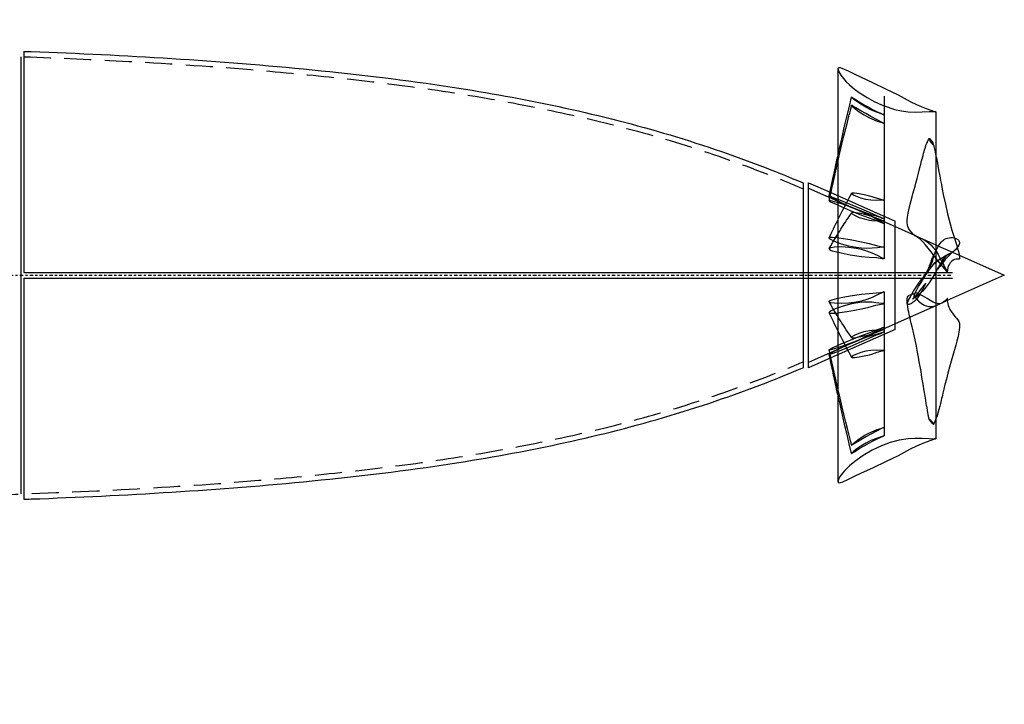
# Model space of a CAD drawing. Extents: x -194 to 25, y 5 to 126.
# Tile 3 of 5: x -82 to -36, y 31 to 63. Entities that reach past the tile are written whole.
import ezdxf

# ---------------------------------------------------------------- set-up
doc = ezdxf.new("R2010")
doc.units = 0
doc.header["$LTSCALE"] = 5
doc.header["$MEASUREMENT"] = 0
for name, pattern in [('CENTER', [2, 1.25, -0.25, 0.25, -0.25]), ('HIDDEN', [0.375, 0.25, -0.125]), ('SLDHIDDEN0', [1.905, 1.27, -0.635])]:
    doc.linetypes.add(name, pattern=pattern)
doc.layers.get('0').update_dxf_attribs({"linetype": 'CONTINUOUS'})
for name, color, linetype in [('DIMEN', 1, 'CONTINUOUS'), ('DUCT', 30, 'CONTINUOUS'), ('HULL', 7, 'CONTINUOUS'), ('STATION9', 108, 'CONTINUOUS')]:
    doc.layers.add(name, color=color, linetype=linetype)
doc.layers.get('0').freeze()
doc.styles.add('ENGR', font='Romans', dxfattribs={"oblique": 15})
doc.dimstyles.get("Standard").update_dxf_attribs({"dimtxt": 0.18, "dimasz": 0.18, "dimexe": 0.18, "dimexo": 0.0625, "dimgap": 0.09, "dimtad": 0, "dimtih": 1, "dimtoh": 1, "dimdec": 4, "dimzin": 0, "dimtxsty": 'STANDARD', "dimcen": 0.09, "dimazin": 3, "dimtfac": 1, "dimtdec": 4, "dimtofl": 0, "dimtmove": 0, "dimatfit": 3, "dimtolj": 1, "dimtzin": 0})

# ---------------------------------------------------------------- blocks, each defined once
blk = doc.blocks.new('*D61')
at = {"color": 0, "linetype": 'BYBLOCK'}
for p, q in [((-136.127, 98.425), (-136.127, 79.396)), ((-45.721, 94.211), (-45.721, 79.396)), ((-135.047, 80.476), (-92.23, 80.476)), ((-46.801, 80.476), (-89.618, 80.476))]:
    blk.add_line(p, q, dxfattribs=at)
for points in [[(-135.047, 80.656), (-135.047, 80.296), (-136.127, 80.476)], [(-46.801, 80.656), (-46.801, 80.296), (-45.721, 80.476)]]:
    blk.add_solid(points, dxfattribs=at)
at = {"color": 0, "linetype": 'BYBLOCK', "insert": (-90.924, 80.476), "char_height": 0.9, "attachment_point": 5, "style": 'ENGR'}
blk.add_mtext('\\A1;90', dxfattribs=at)
blk = doc.blocks.new('*D62')
at = {"color": 0, "linetype": 'BYBLOCK'}
for p, q in [((-81.129, 61.246), (-63.429, 61.246)), ((-64.509, 41.767), (-64.509, 60.166)), ((-84.691, 40.687), (-63.429, 40.687))]:
    blk.add_line(p, q, dxfattribs=at)
for points in [[(-64.689, 60.166), (-64.329, 60.166), (-64.509, 61.246)], [(-64.689, 41.767), (-64.329, 41.767), (-64.509, 40.687)]]:
    blk.add_solid(points, dxfattribs=at)
at = {"color": 0, "linetype": 'BYBLOCK', "insert": (-64.509, 62.377), "char_height": 0.9, "attachment_point": 5, "style": 'ENGR'}
blk.add_mtext('\\A1;21', dxfattribs=at)

msp = doc.modelspace()

# ---------------------------------------------------------------- linework, layer by layer
at = {"layer": 'DUCT', "linetype": 'CONTINUOUS'}
for p, q in [((-44.104, 41.607), (-44.104, 60.667)), ((-39.578, 58.697), (-39.578, 43.577)), ((-45.471, 55.418), (-44.476, 54.975)), ((-45.471, 46.856), (-45.471, 55.418)), ((-39.578, 52.545), (-39.459, 52.491)), ((-38.808, 52.202), (-36.417, 51.137)), ((-36.417, 51.137), (-39.052, 49.964)), ((-39.493, 49.768), (-39.578, 49.73)), ((-44.434, 47.318), (-45.471, 46.856))]:
    msp.add_line(p, q, dxfattribs=at)
at = {"layer": 'DUCT', "linetype": 'SLDHIDDEN0'}
for p, q in [((-41.972, 59.42), (-41.972, 58.559)), ((-41.972, 58.989), (-41.972, 58.161)), ((-45.471, 55.168), (-41.471, 53.387)), ((-44.476, 54.975), (-41.471, 53.637)), ((-41.972, 54.999), (-41.972, 54.61)), ((-41.972, 53.958), (-41.972, 53.648)), ((-41.471, 48.637), (-41.471, 53.637)), ((-41.471, 53.387), (-40.575, 52.988)), ((-40.342, 52.885), (-39.578, 52.545)), ((-39.459, 52.491), (-38.808, 52.202)), ((-39.578, 49.73), (-41.471, 48.887)), ((-39.052, 49.964), (-39.307, 49.851)), ((-41.471, 48.887), (-45.471, 47.106)), ((-41.471, 48.637), (-44.434, 47.318))]:
    msp.add_line(p, q, dxfattribs=at)
at = {"layer": 'DUCT', "linetype": 'CONTINUOUS', "flags": 128}
for points in [[(-44.104, 60.667), (-44.1, 60.697), (-44.085, 60.723), (-44.05, 60.741), (-44.01, 60.741), (-43.933, 60.718), (-43.642, 60.585), (-43.353, 60.447), (-43.064, 60.309), (-42.485, 60.034), (-41.906, 59.759), (-41.329, 59.481), (-41.045, 59.332), (-40.764, 59.179), (-40.478, 59.034), (-40.257, 58.939), (-40.033, 58.853), (-39.807, 58.77), (-39.693, 58.732), (-39.636, 58.715), (-39.603, 58.705), (-39.59, 58.701), (-39.583, 58.699), (-39.58, 58.698), (-39.579, 58.697), (-39.578, 58.697), (-39.578, 58.697), (-39.578, 58.697), (-39.578, 58.697), (-39.578, 58.697)], [(-44.514, 54.795), (-44.477, 54.969), (-44.407, 55.305), (-44.344, 55.599), (-44.289, 55.857), (-44.241, 56.079), (-44.2, 56.266), (-44.177, 56.371), (-44.153, 56.481), (-44.121, 56.624), (-44.104, 56.699)], [(-39.578, 56.652), (-39.56, 56.565), (-39.512, 56.324), (-39.47, 56.104), (-39.438, 55.932), (-39.414, 55.805), (-39.398, 55.716), (-39.381, 55.622), (-39.362, 55.516), (-39.326, 55.328), (-39.285, 55.113), (-39.238, 54.874), (-39.144, 54.428), (-39.039, 53.977), (-38.921, 53.522), (-38.837, 53.227), (-38.753, 52.946), (-38.727, 52.864)], [(-44.104, 54.571), (-44.267, 54.651), (-44.435, 54.74), (-44.475, 54.764), (-44.496, 54.777), (-44.507, 54.785), (-44.512, 54.79), (-44.514, 54.794), (-44.514, 54.795)], [(-44.512, 52.872), (-44.483, 52.932), (-44.431, 53.041), (-44.376, 53.157), (-44.318, 53.278), (-44.261, 53.397), (-44.205, 53.512), (-44.149, 53.626), (-44.104, 53.716)], [(-44.104, 52.644), (-44.267, 52.705), (-44.435, 52.789), (-44.475, 52.814), (-44.496, 52.83), (-44.507, 52.841), (-44.512, 52.851), (-44.514, 52.861), (-44.513, 52.87), (-44.511, 52.872)], [(-39.582, 52.253), (-39.582, 52.253), (-39.582, 52.254), (-39.582, 52.254), (-39.582, 52.254), (-39.582, 52.254), (-39.582, 52.254), (-39.582, 52.254), (-39.582, 52.255), (-39.582, 52.255), (-39.581, 52.255), (-39.58, 52.258), (-39.577, 52.265), (-39.565, 52.289), (-39.551, 52.319), (-39.537, 52.349), (-39.521, 52.379), (-39.47, 52.474), (-39.423, 52.55), (-39.38, 52.609), (-39.329, 52.672), (-39.282, 52.723), (-39.231, 52.766), (-39.175, 52.805), (-39.111, 52.837), (-39.043, 52.86), (-38.969, 52.875), (-38.886, 52.885), (-38.816, 52.882), (-38.742, 52.868), (-38.663, 52.846), (-38.588, 52.814), (-38.532, 52.761), (-38.514, 52.734), (-38.498, 52.705), (-38.488, 52.676), (-38.487, 52.633), (-38.491, 52.613), (-38.501, 52.582), (-38.527, 52.529), (-38.593, 52.426), (-38.677, 52.321), (-38.729, 52.269), (-38.77, 52.234), (-38.789, 52.217), (-38.822, 52.19), (-38.857, 52.158), (-38.935, 52.085), (-39.013, 52.009), (-39.081, 51.938), (-39.149, 51.861), (-39.236, 51.753), (-39.347, 51.611), (-39.396, 51.547), (-39.438, 51.492), (-39.472, 51.448), (-39.497, 51.418), (-39.514, 51.401), (-39.518, 51.399)], [(-38.591, 52.428), (-38.549, 52.289), (-38.509, 52.129), (-38.499, 52.079), (-38.496, 52.063)], [(-39.583, 52.254), (-39.578, 52.265), (-39.574, 52.272)], [(-44.511, 49.906), (-44.512, 49.908), (-44.514, 49.918), (-44.513, 49.928), (-44.508, 49.938), (-44.498, 49.95), (-44.476, 49.965), (-44.425, 49.987), (-44.373, 50.002), (-44.166, 50.058), (-44.104, 50.072)], [(-44.104, 49.213), (-44.143, 49.276), (-44.24, 49.438), (-44.34, 49.607), (-44.439, 49.779), (-44.511, 49.906)], [(-39.055, 50.062), (-39.052, 49.959), (-39.035, 49.839), (-39.011, 49.742), (-38.985, 49.667), (-38.959, 49.608), (-38.93, 49.552), (-38.878, 49.467), (-38.819, 49.383), (-38.754, 49.301), (-38.688, 49.224), (-38.626, 49.15), (-38.569, 49.074), (-38.524, 48.993), (-38.495, 48.904), (-38.485, 48.803), (-38.489, 48.706), (-38.497, 48.642), (-38.502, 48.605), (-38.517, 48.519), (-38.539, 48.403), (-38.571, 48.261), (-38.614, 48.09), (-38.666, 47.903), (-38.771, 47.537), (-38.874, 47.17), (-38.953, 46.896), (-39.027, 46.619), (-39.097, 46.341), (-39.16, 46.089), (-39.212, 45.872), (-39.256, 45.688), (-39.278, 45.594), (-39.298, 45.511), (-39.315, 45.439), (-39.339, 45.345), (-39.371, 45.215), (-39.404, 45.083), (-39.443, 44.931), (-39.489, 44.764), (-39.544, 44.589), (-39.578, 44.499)], [(-39.494, 49.771), (-39.429, 49.799), (-39.33, 49.853), (-39.231, 49.914), (-39.136, 49.983), (-39.092, 50.021), (-39.071, 50.041), (-39.061, 50.051), (-39.057, 50.054), (-39.054, 50.058), (-39.053, 50.059), (-39.052, 50.06), (-39.052, 50.06), (-39.052, 50.06), (-39.051, 50.061), (-39.051, 50.061), (-39.051, 50.061), (-39.051, 50.061), (-39.051, 50.061), (-39.051, 50.061), (-39.051, 50.061), (-39.051, 50.061), (-39.051, 50.061), (-39.051, 50.061), (-39.051, 50.061), (-39.051, 50.061), (-39.051, 50.061), (-39.051, 50.061), (-39.051, 50.061), (-39.051, 50.061), (-39.051, 50.061), (-39.051, 50.061), (-39.051, 50.061)], [(-44.514, 47.691), (-44.513, 47.694), (-44.508, 47.7), (-44.498, 47.71), (-44.476, 47.724), (-44.425, 47.751), (-44.373, 47.776), (-44.166, 47.872), (-44.104, 47.899)], [(-44.104, 45.847), (-44.115, 45.891), (-44.163, 46.102), (-44.211, 46.313), (-44.258, 46.522), (-44.304, 46.73), (-44.35, 46.936), (-44.394, 47.137), (-44.432, 47.309), (-44.454, 47.411), (-44.472, 47.497), (-44.488, 47.569), (-44.5, 47.625), (-44.51, 47.673), (-44.514, 47.691)], [(-44.104, 45.576), (-44.123, 45.659), (-44.169, 45.867), (-44.196, 45.991), (-44.221, 46.107), (-44.245, 46.215), (-44.266, 46.314), (-44.286, 46.405), (-44.308, 46.506), (-44.337, 46.641), (-44.38, 46.844), (-44.433, 47.095), (-44.476, 47.299)], [(-39.578, 43.577), (-39.578, 43.577), (-39.578, 43.577), (-39.578, 43.577), (-39.578, 43.577), (-39.579, 43.577), (-39.579, 43.577), (-39.579, 43.577), (-39.581, 43.576), (-39.584, 43.575), (-39.589, 43.574), (-39.596, 43.572), (-39.61, 43.567), (-39.636, 43.56), (-39.693, 43.542), (-39.807, 43.504), (-40.033, 43.422), (-40.257, 43.335), (-40.478, 43.241), (-40.764, 43.096), (-41.045, 42.942), (-41.329, 42.794), (-41.906, 42.516), (-42.485, 42.241), (-43.064, 41.965), (-43.353, 41.827), (-43.642, 41.69), (-43.933, 41.556), (-44.01, 41.534), (-44.05, 41.533), (-44.085, 41.551), (-44.1, 41.577), (-44.104, 41.607)]]:
    msp.add_lwpolyline(points, dxfattribs=at)
at = {"layer": 'DUCT', "linetype": 'SLDHIDDEN0', "flags": 128}
for points in [[(-44.104, 60.667), (-44.103, 60.647), (-44.079, 60.571), (-43.98, 60.397), (-43.858, 60.237), (-43.723, 60.088), (-43.578, 59.948), (-43.337, 59.745), (-43.081, 59.56), (-42.763, 59.359), (-42.433, 59.18), (-42.092, 59.022), (-41.794, 58.905), (-41.488, 58.809), (-41.175, 58.74), (-40.858, 58.695), (-40.538, 58.677), (-40.218, 58.688), (-39.898, 58.707), (-39.738, 58.708), (-39.658, 58.705), (-39.618, 58.702), (-39.596, 58.7), (-39.587, 58.699), (-39.581, 58.698), (-39.579, 58.697), (-39.579, 58.697), (-39.578, 58.697), (-39.578, 58.697), (-39.578, 58.697), (-39.578, 58.697), (-39.578, 58.697), (-39.578, 58.697), (-39.578, 58.697)], [(-44.104, 56.699), (-44.082, 56.8), (-44.035, 57.009), (-43.98, 57.251), (-43.903, 57.585), (-43.814, 57.967), (-43.711, 58.396), (-43.596, 58.873), (-43.476, 59.371)], [(-41.971, 58.559), (-41.971, 58.559), (-41.971, 58.559), (-41.971, 58.559), (-41.971, 58.559), (-41.971, 58.559), (-41.971, 58.559), (-41.972, 58.559), (-41.974, 58.56), (-41.978, 58.561), (-41.995, 58.567), (-42.062, 58.589), (-42.325, 58.677), (-42.584, 58.784), (-42.823, 58.905), (-43.057, 59.044), (-43.28, 59.199), (-43.388, 59.285), (-43.44, 59.33), (-43.464, 59.353), (-43.471, 59.361), (-43.474, 59.366), (-43.476, 59.37), (-43.475, 59.372), (-43.473, 59.372), (-43.466, 59.37), (-43.446, 59.358), (-43.343, 59.292), (-43.124, 59.154), (-42.893, 59.017), (-42.657, 58.888), (-42.536, 58.824), (-42.291, 58.701), (-42.133, 58.626), (-42.052, 58.591), (-42.012, 58.575), (-41.991, 58.567), (-41.981, 58.563), (-41.978, 58.562), (-41.974, 58.56), (-41.973, 58.56), (-41.972, 58.559), (-41.972, 58.559), (-41.971, 58.559), (-41.971, 58.559), (-41.971, 58.559), (-41.971, 58.559), (-41.971, 58.559), (-41.971, 58.559), (-41.971, 58.559), (-41.971, 58.559), (-41.971, 58.559), (-41.971, 58.559), (-41.971, 58.559), (-41.971, 58.559), (-41.971, 58.559), (-41.971, 58.559), (-41.971, 58.559), (-41.971, 58.559)], [(-44.514, 54.584), (-44.507, 54.614), (-44.5, 54.647), (-44.492, 54.685), (-44.482, 54.732), (-44.47, 54.787), (-44.457, 54.85), (-44.427, 54.986), (-44.391, 55.149), (-44.35, 55.337), (-44.115, 56.384), (-44.018, 56.799), (-43.923, 57.197), (-43.832, 57.571), (-43.746, 57.922), (-43.672, 58.214), (-43.602, 58.493), (-43.585, 58.563), (-43.567, 58.631), (-43.551, 58.698), (-43.532, 58.77), (-43.505, 58.877), (-43.476, 58.994)], [(-41.971, 58.161), (-41.971, 58.161), (-41.971, 58.161), (-41.971, 58.161), (-41.971, 58.161), (-41.971, 58.161), (-41.971, 58.161), (-41.972, 58.161), (-41.974, 58.162), (-41.978, 58.164), (-41.995, 58.171), (-42.062, 58.202), (-42.325, 58.338), (-42.584, 58.479), (-42.823, 58.611), (-43.057, 58.746), (-43.28, 58.882), (-43.388, 58.949), (-43.44, 58.981), (-43.464, 58.994), (-43.471, 58.996), (-43.474, 58.996), (-43.476, 58.994), (-43.475, 58.99), (-43.473, 58.985), (-43.466, 58.977), (-43.446, 58.956), (-43.343, 58.864), (-43.124, 58.699), (-42.893, 58.553), (-42.657, 58.425), (-42.536, 58.368), (-42.291, 58.271), (-42.133, 58.216), (-42.052, 58.189), (-42.012, 58.175), (-41.991, 58.168), (-41.981, 58.165), (-41.978, 58.163), (-41.974, 58.162), (-41.973, 58.162), (-41.972, 58.161), (-41.972, 58.161), (-41.971, 58.161), (-41.971, 58.161), (-41.971, 58.161), (-41.971, 58.161), (-41.971, 58.161), (-41.971, 58.161), (-41.971, 58.161), (-41.971, 58.161), (-41.971, 58.161), (-41.971, 58.161), (-41.971, 58.161), (-41.971, 58.161), (-41.971, 58.161), (-41.971, 58.161), (-41.971, 58.161), (-41.971, 58.161)], [(-41.972, 58.559), (-41.973, 56.416), (-41.973, 53.75)], [(-41.972, 58.161), (-41.973, 56.098), (-41.973, 53.526)], [(-40.583, 52.99), (-40.616, 53.027), (-40.731, 53.153), (-40.799, 53.24), (-40.849, 53.321), (-40.881, 53.396), (-40.899, 53.467), (-40.909, 53.562), (-40.907, 53.683), (-40.892, 53.829), (-40.864, 54.012), (-40.82, 54.219), (-40.77, 54.419), (-40.722, 54.6), (-40.679, 54.763), (-40.64, 54.909), (-40.586, 55.104), (-40.542, 55.259), (-40.502, 55.403), (-40.447, 55.615), (-40.386, 55.854), (-40.319, 56.116), (-40.278, 56.281), (-40.239, 56.436), (-40.205, 56.569), (-40.175, 56.683), (-40.15, 56.781), (-40.128, 56.86), (-40.109, 56.933), (-40.083, 57.019), (-40.051, 57.117), (-40.023, 57.192), (-39.997, 57.253), (-39.976, 57.3), (-39.967, 57.318), (-39.955, 57.342), (-39.939, 57.375), (-39.917, 57.415), (-39.892, 57.463)], [(-39.683, 57.141), (-39.683, 57.141), (-39.683, 57.141), (-39.683, 57.141), (-39.683, 57.141), (-39.684, 57.142), (-39.685, 57.143), (-39.686, 57.145), (-39.688, 57.148), (-39.692, 57.153), (-39.696, 57.157), (-39.7, 57.162), (-39.733, 57.199), (-39.763, 57.233), (-39.79, 57.267), (-39.815, 57.304), (-39.863, 57.386), (-39.883, 57.427), (-39.89, 57.447), (-39.892, 57.458), (-39.893, 57.463), (-39.892, 57.464), (-39.891, 57.465), (-39.891, 57.466), (-39.89, 57.466), (-39.889, 57.467), (-39.887, 57.467), (-39.885, 57.466), (-39.883, 57.466), (-39.872, 57.458), (-39.864, 57.451), (-39.807, 57.385), (-39.759, 57.314), (-39.729, 57.259), (-39.706, 57.2), (-39.683, 57.141)], [(-39.689, 57.156), (-39.619, 56.843), (-39.578, 56.652)], [(-44.514, 54.795), (-44.513, 54.797), (-44.508, 54.798), (-44.498, 54.797), (-44.476, 54.792), (-44.425, 54.775), (-44.373, 54.755), (-44.166, 54.676), (-43.957, 54.593), (-43.541, 54.424), (-43.02, 54.205), (-42.669, 54.051), (-42.321, 53.897), (-42.146, 53.822), (-42.058, 53.786), (-42.015, 53.768), (-41.993, 53.759), (-41.986, 53.756), (-41.978, 53.753), (-41.975, 53.752), (-41.973, 53.751), (-41.973, 53.751), (-41.972, 53.751), (-41.972, 53.75), (-41.971, 53.75), (-41.971, 53.75), (-41.971, 53.75), (-41.971, 53.75), (-41.971, 53.75), (-41.971, 53.75), (-41.971, 53.75), (-41.971, 53.75), (-41.971, 53.75), (-41.971, 53.75), (-41.971, 53.75), (-41.971, 53.75), (-41.971, 53.75), (-41.971, 53.75), (-41.971, 53.75), (-41.971, 53.75)], [(-44.104, 53.716), (-44.094, 53.737), (-44.038, 53.849), (-43.972, 53.98), (-43.894, 54.133), (-43.806, 54.305), (-43.705, 54.498), (-43.591, 54.712), (-43.473, 54.934)], [(-41.971, 54.61), (-41.971, 54.61), (-41.971, 54.61), (-41.971, 54.61), (-41.971, 54.61), (-41.971, 54.61), (-41.971, 54.61), (-41.972, 54.61), (-41.974, 54.61), (-41.978, 54.61), (-41.995, 54.611), (-42.062, 54.61), (-42.325, 54.6), (-42.584, 54.609), (-42.823, 54.648), (-43.057, 54.71), (-43.28, 54.794), (-43.388, 54.847), (-43.44, 54.88), (-43.464, 54.9), (-43.471, 54.909), (-43.474, 54.916), (-43.476, 54.924), (-43.475, 54.93), (-43.473, 54.934), (-43.466, 54.94), (-43.446, 54.945), (-43.343, 54.943), (-43.124, 54.913), (-42.893, 54.866), (-42.657, 54.811), (-42.536, 54.778), (-42.291, 54.699), (-42.133, 54.65), (-42.052, 54.627), (-42.012, 54.618), (-41.991, 54.613), (-41.981, 54.611), (-41.978, 54.611), (-41.974, 54.61), (-41.973, 54.61), (-41.972, 54.61), (-41.972, 54.61), (-41.971, 54.61), (-41.971, 54.61), (-41.971, 54.61), (-41.971, 54.61), (-41.971, 54.61), (-41.971, 54.61), (-41.971, 54.61), (-41.971, 54.61), (-41.971, 54.61), (-41.971, 54.61), (-41.971, 54.61), (-41.971, 54.61), (-41.971, 54.61), (-41.971, 54.61), (-41.971, 54.61), (-41.971, 54.61)], [(-41.971, 53.526), (-41.971, 53.526), (-41.971, 53.526), (-41.971, 53.526), (-41.971, 53.526), (-41.971, 53.526), (-41.971, 53.526), (-41.972, 53.527), (-41.976, 53.529), (-41.991, 53.536), (-42.052, 53.568), (-42.288, 53.702), (-42.526, 53.833), (-42.77, 53.956), (-43.018, 54.071), (-43.267, 54.177), (-43.603, 54.311), (-43.938, 54.434), (-44.267, 54.538), (-44.435, 54.581), (-44.475, 54.589), (-44.496, 54.592), (-44.507, 54.592), (-44.512, 54.589), (-44.514, 54.585), (-44.513, 54.58), (-44.508, 54.574), (-44.498, 54.564), (-44.476, 54.55), (-44.425, 54.523), (-44.373, 54.498), (-44.166, 54.403), (-43.957, 54.311), (-43.541, 54.134), (-43.02, 53.924), (-42.669, 53.795), (-42.321, 53.666), (-42.146, 53.598), (-42.058, 53.563), (-42.015, 53.545), (-41.993, 53.535), (-41.986, 53.532), (-41.978, 53.529), (-41.975, 53.528), (-41.973, 53.527), (-41.973, 53.527), (-41.972, 53.526), (-41.972, 53.526), (-41.971, 53.526), (-41.971, 53.526), (-41.971, 53.526), (-41.971, 53.526), (-41.971, 53.526), (-41.971, 53.526), (-41.971, 53.526), (-41.971, 53.526), (-41.971, 53.526), (-41.971, 53.526), (-41.971, 53.526), (-41.971, 53.526), (-41.971, 53.526), (-41.971, 53.526), (-41.971, 53.526)], [(-41.971, 53.75), (-41.971, 53.75), (-41.971, 53.75), (-41.971, 53.75), (-41.971, 53.75), (-41.971, 53.75), (-41.971, 53.75), (-41.972, 53.751), (-41.976, 53.752), (-41.991, 53.757), (-42.052, 53.778), (-42.288, 53.852), (-42.526, 53.925), (-42.77, 54.005), (-43.018, 54.095), (-43.267, 54.195), (-43.603, 54.337), (-43.938, 54.489), (-44.104, 54.571)], [(-41.972, 54.61), (-41.973, 53.642), (-41.973, 52.443)], [(-44.511, 52.369), (-44.439, 52.496), (-44.34, 52.668), (-44.24, 52.837), (-44.143, 52.998), (-44.084, 53.095), (-44.029, 53.183), (-43.978, 53.265), (-43.922, 53.351), (-43.862, 53.445), (-43.819, 53.511), (-43.767, 53.589), (-43.706, 53.68), (-43.635, 53.786), (-43.554, 53.905), (-43.472, 54.026)], [(-41.971, 53.648), (-41.971, 53.648), (-41.971, 53.648), (-41.971, 53.648), (-41.971, 53.648), (-41.971, 53.648), (-41.971, 53.648), (-41.972, 53.649), (-41.974, 53.649), (-41.978, 53.65), (-41.995, 53.655), (-42.062, 53.677), (-42.325, 53.78), (-42.584, 53.874), (-42.823, 53.94), (-43.057, 53.991), (-43.28, 54.028), (-43.388, 54.038), (-43.44, 54.037), (-43.464, 54.032), (-43.471, 54.027), (-43.474, 54.022), (-43.476, 54.015), (-43.475, 54.008), (-43.473, 54.002), (-43.466, 53.992), (-43.446, 53.973), (-43.343, 53.91), (-43.124, 53.814), (-42.893, 53.744), (-42.657, 53.693), (-42.536, 53.676), (-42.291, 53.663), (-42.133, 53.659), (-42.052, 53.656), (-42.012, 53.653), (-41.991, 53.651), (-41.981, 53.65), (-41.978, 53.649), (-41.974, 53.649), (-41.973, 53.649), (-41.972, 53.649), (-41.972, 53.649), (-41.971, 53.648), (-41.971, 53.648), (-41.971, 53.648), (-41.971, 53.648), (-41.971, 53.648), (-41.971, 53.648), (-41.971, 53.648), (-41.971, 53.648), (-41.971, 53.648), (-41.971, 53.648), (-41.971, 53.648), (-41.971, 53.648), (-41.971, 53.648), (-41.971, 53.648), (-41.971, 53.648), (-41.971, 53.648)], [(-41.972, 53.648), (-41.973, 52.874), (-41.973, 51.903)], [(-44.511, 52.872), (-44.508, 52.877), (-44.498, 52.886), (-44.476, 52.893), (-44.425, 52.896), (-44.373, 52.893), (-44.166, 52.877), (-43.957, 52.851), (-43.541, 52.788), (-43.02, 52.69), (-42.669, 52.6), (-42.321, 52.512), (-42.146, 52.474), (-42.058, 52.457), (-42.015, 52.45), (-41.993, 52.447), (-41.986, 52.446), (-41.978, 52.445), (-41.975, 52.444), (-41.973, 52.444), (-41.973, 52.444), (-41.972, 52.444), (-41.972, 52.444), (-41.971, 52.444), (-41.971, 52.444), (-41.971, 52.444), (-41.971, 52.444), (-41.971, 52.444), (-41.971, 52.444), (-41.971, 52.444), (-41.971, 52.444), (-41.971, 52.444), (-41.971, 52.444), (-41.971, 52.444), (-41.971, 52.444), (-41.971, 52.444), (-41.971, 52.444), (-41.971, 52.444), (-41.971, 52.444)], [(-40.575, 52.988), (-40.583, 52.991), (-40.579, 52.988), (-40.568, 52.983), (-40.557, 52.977), (-40.538, 52.968), (-40.512, 52.957), (-40.47, 52.939), (-40.391, 52.906), (-40.317, 52.873), (-40.176, 52.804), (-40.043, 52.727), (-39.921, 52.64), (-39.807, 52.541), (-39.702, 52.428), (-39.586, 52.277), (-39.478, 52.106), (-39.378, 51.917), (-39.302, 51.766), (-39.221, 51.611), (-39.136, 51.443), (-39.093, 51.358), (-39.078, 51.328), (-39.069, 51.308), (-39.062, 51.295), (-39.058, 51.287), (-39.056, 51.282), (-39.053, 51.277), (-39.053, 51.275), (-39.052, 51.274), (-39.052, 51.273), (-39.051, 51.273), (-39.051, 51.273), (-39.051, 51.273), (-39.051, 51.272), (-39.051, 51.272), (-39.051, 51.272), (-39.051, 51.272), (-39.051, 51.272), (-39.051, 51.272), (-39.051, 51.272), (-39.051, 51.272), (-39.051, 51.272), (-39.051, 51.272), (-39.051, 51.272), (-39.051, 51.272), (-39.051, 51.272)], [(-39.051, 51.272), (-39.051, 51.272), (-39.051, 51.272), (-39.051, 51.272), (-39.051, 51.272), (-39.051, 51.272), (-39.051, 51.272), (-39.051, 51.272), (-39.051, 51.273), (-39.052, 51.274), (-39.056, 51.281), (-39.073, 51.307), (-39.107, 51.358), (-39.183, 51.457), (-39.346, 51.647), (-39.509, 51.836), (-39.662, 52.03), (-39.805, 52.22), (-39.935, 52.391), (-40.062, 52.547), (-40.188, 52.686), (-40.33, 52.818), (-40.466, 52.922), (-40.528, 52.962), (-40.573, 52.988)], [(-38.727, 52.864), (-38.674, 52.695), (-38.604, 52.475), (-38.591, 52.428)], [(-41.971, 51.903), (-41.971, 51.903), (-41.971, 51.903), (-41.971, 51.903), (-41.971, 51.903), (-41.971, 51.903), (-41.971, 51.903), (-41.972, 51.903), (-41.976, 51.904), (-41.991, 51.91), (-42.052, 51.934), (-42.288, 52.049), (-42.526, 52.162), (-42.77, 52.256), (-43.018, 52.329), (-43.267, 52.379), (-43.603, 52.427), (-43.938, 52.448), (-44.267, 52.434), (-44.435, 52.405), (-44.475, 52.392), (-44.496, 52.383), (-44.507, 52.375), (-44.512, 52.367), (-44.514, 52.356), (-44.513, 52.347), (-44.508, 52.337), (-44.498, 52.324), (-44.476, 52.309), (-44.425, 52.288), (-44.373, 52.272), (-44.166, 52.216), (-43.957, 52.17), (-43.541, 52.089), (-43.02, 52.01), (-42.669, 51.982), (-42.321, 51.954), (-42.146, 51.933), (-42.058, 51.919), (-42.015, 51.911), (-41.993, 51.907), (-41.986, 51.906), (-41.978, 51.904), (-41.975, 51.903), (-41.973, 51.903), (-41.973, 51.903), (-41.972, 51.903), (-41.972, 51.903), (-41.971, 51.903), (-41.971, 51.903), (-41.971, 51.903), (-41.971, 51.903), (-41.971, 51.903), (-41.971, 51.903), (-41.971, 51.903), (-41.971, 51.903), (-41.971, 51.903), (-41.971, 51.903), (-41.971, 51.903), (-41.971, 51.903), (-41.971, 51.903), (-41.971, 51.903), (-41.971, 51.903)], [(-41.971, 52.444), (-41.971, 52.444), (-41.971, 52.444), (-41.971, 52.444), (-41.971, 52.444), (-41.971, 52.444), (-41.971, 52.444), (-41.972, 52.444), (-41.976, 52.444), (-41.991, 52.444), (-42.052, 52.441), (-42.288, 52.412), (-42.526, 52.384), (-42.77, 52.374), (-43.018, 52.386), (-43.267, 52.421), (-43.603, 52.488), (-43.938, 52.581), (-44.104, 52.644)], [(-39.051, 52.079), (-39.051, 52.079), (-39.051, 52.079), (-39.051, 52.079), (-39.051, 52.079), (-39.051, 52.079), (-39.051, 52.079), (-39.051, 52.078), (-39.052, 52.077), (-39.056, 52.074), (-39.073, 52.059), (-39.082, 52.052), (-39.116, 52.02), (-39.184, 51.946), (-39.298, 51.797), (-39.406, 51.617), (-39.499, 51.442), (-39.601, 51.259), (-39.709, 51.074), (-39.889, 50.794), (-39.988, 50.659), (-40.093, 50.528), (-40.204, 50.403), (-40.322, 50.284), (-40.445, 50.17), (-40.494, 50.137), (-40.523, 50.125), (-40.546, 50.122), (-40.56, 50.125), (-40.572, 50.133), (-40.58, 50.148), (-40.583, 50.165), (-40.57, 50.232), (-40.533, 50.331), (-40.484, 50.429), (-40.377, 50.619), (-40.263, 50.806), (-40.148, 50.99), (-40.028, 51.18), (-39.907, 51.364), (-39.783, 51.534), (-39.613, 51.724), (-39.429, 51.874), (-39.33, 51.933), (-39.231, 51.983), (-39.136, 52.031), (-39.092, 52.055), (-39.071, 52.067), (-39.063, 52.068)], [(-39.683, 52.028), (-39.683, 52.028), (-39.683, 52.028), (-39.683, 52.028), (-39.683, 52.028), (-39.684, 52.026), (-39.685, 52.025), (-39.686, 52.022), (-39.688, 52.017), (-39.692, 52.009), (-39.696, 52.001), (-39.7, 51.994), (-39.733, 51.93), (-39.763, 51.873), (-39.79, 51.814), (-39.815, 51.751), (-39.841, 51.679), (-39.863, 51.605), (-39.874, 51.566), (-39.883, 51.531), (-39.89, 51.493), (-39.892, 51.474), (-39.893, 51.464), (-39.891, 51.46), (-39.891, 51.459), (-39.89, 51.458), (-39.889, 51.457), (-39.887, 51.457), (-39.885, 51.458), (-39.883, 51.459), (-39.872, 51.474), (-39.864, 51.487), (-39.834, 51.545), (-39.807, 51.607), (-39.781, 51.67), (-39.759, 51.733), (-39.729, 51.828), (-39.706, 51.929), (-39.683, 52.028)], [(-39.795, 51.802), (-39.788, 51.819), (-39.779, 51.84), (-39.769, 51.865), (-39.762, 51.879), (-39.759, 51.886), (-39.756, 51.894), (-39.753, 51.902), (-39.749, 51.91), (-39.746, 51.918), (-39.73, 51.954), (-39.724, 51.968), (-39.717, 51.982), (-39.705, 52.009), (-39.687, 52.046), (-39.664, 52.093), (-39.634, 52.155), (-39.62, 52.181), (-39.607, 52.208), (-39.6, 52.22), (-39.595, 52.232), (-39.589, 52.242), (-39.585, 52.251), (-39.583, 52.254)], [(-39.493, 51.825), (-39.413, 51.884), (-39.278, 51.963), (-39.146, 52.033), (-39.094, 52.062), (-39.077, 52.072), (-39.066, 52.078), (-39.063, 52.08), (-39.059, 52.083), (-39.055, 52.085), (-39.051, 52.087), (-39.033, 52.098), (-39.01, 52.109), (-38.977, 52.123), (-38.938, 52.139), (-38.91, 52.15), (-38.896, 52.156), (-38.896, 52.156), (-38.896, 52.155), (-38.898, 52.154), (-38.9, 52.153), (-38.904, 52.151), (-38.931, 52.135), (-38.956, 52.122), (-39.003, 52.097), (-39.101, 52.047), (-39.196, 51.997), (-39.303, 51.936), (-39.44, 51.843), (-39.598, 51.715), (-39.689, 51.63), (-39.72, 51.598), (-39.743, 51.574), (-39.752, 51.565), (-39.758, 51.559), (-39.763, 51.554), (-39.766, 51.552), (-39.766, 51.552)], [(-39.326, 51.753), (-39.286, 51.816), (-39.226, 51.893), (-39.175, 51.952), (-39.143, 51.988), (-39.117, 52.016), (-39.105, 52.029), (-39.096, 52.039), (-39.081, 52.055), (-39.07, 52.065), (-39.063, 52.068)], [(-38.496, 52.063), (-38.491, 52.037), (-38.487, 52.006), (-38.484, 51.967), (-38.487, 51.917), (-38.494, 51.896), (-38.513, 51.885), (-38.568, 51.879), (-38.639, 51.881), (-38.719, 51.872), (-38.789, 51.842), (-38.846, 51.797), (-38.891, 51.749), (-38.921, 51.713), (-38.958, 51.659), (-38.995, 51.587), (-39.027, 51.494), (-39.049, 51.379), (-39.055, 51.282)], [(-40.5, 50.132), (-40.55, 50.109), (-40.621, 50.062), (-40.649, 50.04), (-40.664, 50.028), (-40.666, 50.027), (-40.665, 50.029), (-40.66, 50.034), (-40.652, 50.042), (-40.597, 50.1), (-40.537, 50.165), (-40.458, 50.254), (-40.396, 50.326), (-40.351, 50.38), (-40.319, 50.419), (-40.27, 50.482), (-40.224, 50.541), (-40.184, 50.593), (-40.148, 50.639), (-40.116, 50.682), (-40.084, 50.727), (-40.064, 50.757), (-40.054, 50.773), (-40.054, 50.774), (-40.057, 50.768), (-40.062, 50.758), (-40.068, 50.745), (-40.076, 50.73), (-40.084, 50.714), (-40.098, 50.686), (-40.113, 50.655), (-40.129, 50.622), (-40.143, 50.591), (-40.151, 50.576), (-40.158, 50.56), (-40.167, 50.542), (-40.176, 50.522), (-40.187, 50.5), (-40.199, 50.476), (-40.227, 50.421), (-40.254, 50.368), (-40.288, 50.306), (-40.32, 50.252), (-40.351, 50.202), (-40.425, 50.099), (-40.503, 50.008), (-40.589, 49.925), (-40.674, 49.86), (-40.708, 49.839), (-40.744, 49.819), (-40.779, 49.802), (-40.814, 49.788), (-40.847, 49.78), (-40.876, 49.78), (-40.898, 49.794), (-40.905, 49.817), (-40.905, 49.831), (-40.904, 49.839), (-40.903, 49.844), (-40.901, 49.85), (-40.897, 49.863), (-40.883, 49.899), (-40.868, 49.934), (-40.845, 49.984), (-40.805, 50.062), (-40.759, 50.148), (-40.695, 50.258), (-40.611, 50.397), (-40.522, 50.538), (-40.432, 50.675), (-40.364, 50.776), (-40.306, 50.86), (-40.26, 50.926), (-40.225, 50.975), (-40.201, 51.008), (-40.18, 51.037), (-40.142, 51.089), (-40.11, 51.132), (-40.083, 51.168), (-40.045, 51.222), (-40.012, 51.273), (-39.982, 51.323), (-39.957, 51.371), (-39.937, 51.413), (-39.921, 51.451), (-39.911, 51.474), (-39.903, 51.496), (-39.894, 51.518), (-39.888, 51.535), (-39.881, 51.553), (-39.871, 51.584), (-39.851, 51.647)], [(-39.766, 51.553), (-39.76, 51.563), (-39.747, 51.578)], [(-39.518, 51.399), (-39.519, 51.398), (-39.514, 51.41), (-39.502, 51.434)], [(-41.971, 50.372), (-41.971, 50.372), (-41.971, 50.372), (-41.971, 50.372), (-41.971, 50.372), (-41.971, 50.372), (-41.971, 50.372), (-41.972, 50.371), (-41.976, 50.37), (-41.991, 50.365), (-42.052, 50.34), (-42.288, 50.226), (-42.526, 50.113), (-42.77, 50.019), (-43.018, 49.946), (-43.267, 49.895), (-43.603, 49.848), (-43.938, 49.827), (-44.267, 49.841), (-44.435, 49.87), (-44.475, 49.882), (-44.496, 49.891), (-44.507, 49.9), (-44.511, 49.906)], [(-44.104, 50.072), (-43.957, 50.105), (-43.541, 50.185), (-43.02, 50.265), (-42.669, 50.293), (-42.321, 50.321), (-42.146, 50.342), (-42.058, 50.355), (-42.015, 50.363), (-41.993, 50.367), (-41.986, 50.369), (-41.978, 50.37), (-41.975, 50.371), (-41.973, 50.371), (-41.973, 50.372), (-41.972, 50.372), (-41.972, 50.372), (-41.971, 50.372), (-41.971, 50.372), (-41.971, 50.372), (-41.971, 50.372), (-41.971, 50.372), (-41.971, 50.372), (-41.971, 50.372), (-41.971, 50.372), (-41.971, 50.372), (-41.971, 50.372), (-41.971, 50.372), (-41.971, 50.372), (-41.971, 50.372), (-41.971, 50.372), (-41.971, 50.372), (-41.971, 50.372)], [(-41.973, 50.372), (-41.973, 49.4), (-41.972, 48.627)], [(-39.891, 44.474), (-39.933, 44.707), (-39.966, 44.892), (-39.991, 45.028), (-40.009, 45.121), (-40.024, 45.208), (-40.053, 45.367), (-40.083, 45.546), (-40.124, 45.801), (-40.172, 46.101), (-40.223, 46.41), (-40.268, 46.682), (-40.309, 46.926), (-40.347, 47.142), (-40.386, 47.352), (-40.431, 47.59), (-40.483, 47.856), (-40.544, 48.149), (-40.591, 48.355), (-40.638, 48.568), (-40.68, 48.756), (-40.717, 48.917), (-40.748, 49.05), (-40.772, 49.156), (-40.785, 49.213), (-40.796, 49.263), (-40.812, 49.333), (-40.832, 49.428), (-40.855, 49.547), (-40.877, 49.673), (-40.892, 49.778), (-40.899, 49.836), (-40.904, 49.884), (-40.907, 49.931), (-40.91, 49.99), (-40.907, 50.059), (-40.896, 50.121), (-40.867, 50.179), (-40.821, 50.216), (-40.753, 50.241), (-40.683, 50.26), (-40.609, 50.285), (-40.55, 50.317)], [(-39.051, 50.061), (-39.051, 50.061), (-39.051, 50.061), (-39.051, 50.061), (-39.051, 50.061), (-39.051, 50.061), (-39.051, 50.061), (-39.052, 50.059), (-39.056, 50.054), (-39.073, 50.035), (-39.082, 50.026), (-39.116, 49.99), (-39.184, 49.928), (-39.298, 49.855), (-39.406, 49.823), (-39.499, 49.826), (-39.601, 49.853), (-39.709, 49.901), (-39.889, 50.004), (-39.988, 50.064), (-40.093, 50.127), (-40.204, 50.19), (-40.322, 50.253), (-40.445, 50.313), (-40.494, 50.326), (-40.523, 50.325), (-40.546, 50.318), (-40.56, 50.308), (-40.572, 50.294), (-40.58, 50.275), (-40.583, 50.256), (-40.57, 50.193), (-40.533, 50.115), (-40.484, 50.048), (-40.377, 49.937), (-40.263, 49.848), (-40.148, 49.778), (-40.028, 49.724), (-39.907, 49.693), (-39.783, 49.687), (-39.613, 49.721), (-39.494, 49.771)], [(-42.352, 49.871), (-42.535, 49.891), (-42.721, 49.9), (-42.911, 49.896), (-43.101, 49.879), (-43.485, 49.812), (-43.867, 49.713), (-44.056, 49.652), (-44.244, 49.58), (-44.427, 49.49), (-44.471, 49.463), (-44.494, 49.446), (-44.506, 49.435), (-44.512, 49.425), (-44.514, 49.414), (-44.513, 49.405), (-44.509, 49.398), (-44.499, 49.389), (-44.479, 49.382), (-44.391, 49.38), (-44.214, 49.393), (-44.036, 49.413), (-43.68, 49.464), (-43.35, 49.519), (-43.02, 49.585), (-42.685, 49.67), (-42.35, 49.756), (-42.182, 49.794), (-42.015, 49.825), (-41.973, 49.831), (-41.972, 49.831), (-41.971, 49.831), (-41.971, 49.831), (-41.971, 49.831), (-41.971, 49.831), (-41.971, 49.831), (-41.971, 49.831), (-41.971, 49.831), (-41.971, 49.831), (-41.971, 49.831), (-41.971, 49.831), (-41.971, 49.831), (-41.971, 49.831), (-41.971, 49.831), (-41.971, 49.831), (-41.971, 49.831), (-41.971, 49.831), (-41.972, 49.831), (-41.977, 49.831), (-41.982, 49.831), (-41.986, 49.831), (-42.004, 49.831), (-42.077, 49.836), (-42.352, 49.871)], [(-41.973, 49.831), (-41.973, 48.633), (-41.972, 47.664)], [(-43.473, 47.341), (-43.594, 47.567), (-43.709, 47.784), (-43.811, 47.98), (-43.9, 48.153), (-43.978, 48.304), (-44.03, 48.408), (-44.075, 48.498), (-44.117, 48.584), (-44.161, 48.672), (-44.205, 48.762), (-44.262, 48.88), (-44.32, 49.001), (-44.379, 49.125), (-44.435, 49.241), (-44.482, 49.34), (-44.5, 49.378), (-44.512, 49.402)], [(-43.472, 48.248), (-43.562, 48.381), (-43.648, 48.509), (-43.723, 48.621), (-43.787, 48.716), (-43.839, 48.795), (-43.884, 48.864), (-43.927, 48.929), (-43.981, 49.014), (-44.031, 49.094), (-44.085, 49.181), (-44.104, 49.213)], [(-41.971, 48.749), (-41.971, 48.749), (-41.971, 48.749), (-41.971, 48.749), (-41.971, 48.749), (-41.971, 48.748), (-41.971, 48.748), (-41.972, 48.748), (-41.976, 48.746), (-41.991, 48.738), (-42.052, 48.706), (-42.288, 48.573), (-42.526, 48.442), (-42.77, 48.318), (-43.018, 48.203), (-43.267, 48.097), (-43.603, 47.963), (-43.938, 47.841), (-44.267, 47.736), (-44.435, 47.693), (-44.475, 47.685), (-44.496, 47.683), (-44.507, 47.683), (-44.512, 47.685), (-44.514, 47.689), (-44.514, 47.691)], [(-44.104, 47.899), (-43.957, 47.963), (-43.541, 48.14), (-43.02, 48.351), (-42.669, 48.48), (-42.321, 48.608), (-42.146, 48.676), (-42.058, 48.711), (-42.015, 48.73), (-41.993, 48.739), (-41.986, 48.742), (-41.978, 48.745), (-41.975, 48.747), (-41.973, 48.747), (-41.973, 48.748), (-41.972, 48.748), (-41.972, 48.748), (-41.971, 48.748), (-41.971, 48.748), (-41.971, 48.748), (-41.971, 48.748), (-41.971, 48.748), (-41.971, 48.749), (-41.971, 48.749), (-41.971, 48.749), (-41.971, 48.749), (-41.971, 48.749), (-41.971, 48.749), (-41.971, 48.749), (-41.971, 48.749), (-41.971, 48.749), (-41.971, 48.749), (-41.971, 48.749)], [(-41.973, 48.748), (-41.973, 46.176), (-41.972, 44.114)], [(-41.971, 48.524), (-41.971, 48.524), (-41.971, 48.524), (-41.971, 48.524), (-41.971, 48.524), (-41.971, 48.524), (-41.971, 48.524), (-41.972, 48.524), (-41.976, 48.523), (-41.991, 48.517), (-42.052, 48.496), (-42.288, 48.422), (-42.526, 48.35), (-42.77, 48.269), (-43.018, 48.18), (-43.267, 48.08), (-43.603, 47.938), (-43.938, 47.786), (-44.267, 47.624), (-44.435, 47.534), (-44.475, 47.511), (-44.496, 47.498), (-44.507, 47.49), (-44.512, 47.485), (-44.514, 47.48), (-44.513, 47.478), (-44.508, 47.477), (-44.498, 47.477), (-44.476, 47.483), (-44.425, 47.5), (-44.373, 47.519), (-44.166, 47.598), (-43.957, 47.681), (-43.541, 47.851), (-43.02, 48.069), (-42.669, 48.224), (-42.321, 48.377), (-42.146, 48.452), (-42.058, 48.489), (-42.015, 48.507), (-41.993, 48.516), (-41.986, 48.519), (-41.978, 48.522), (-41.975, 48.523), (-41.973, 48.523), (-41.973, 48.524), (-41.972, 48.524), (-41.972, 48.524), (-41.971, 48.524), (-41.971, 48.524), (-41.971, 48.524), (-41.971, 48.524), (-41.971, 48.524), (-41.971, 48.524), (-41.971, 48.524), (-41.971, 48.524), (-41.971, 48.524), (-41.971, 48.524), (-41.971, 48.524), (-41.971, 48.524), (-41.971, 48.524), (-41.971, 48.524), (-41.971, 48.524)], [(-41.971, 48.626), (-41.971, 48.626), (-41.971, 48.626), (-41.971, 48.626), (-41.971, 48.626), (-41.971, 48.626), (-41.971, 48.626), (-41.972, 48.626), (-41.974, 48.625), (-41.978, 48.624), (-41.995, 48.62), (-42.062, 48.598), (-42.325, 48.494), (-42.584, 48.4), (-42.823, 48.335), (-43.057, 48.284), (-43.28, 48.246), (-43.388, 48.237), (-43.44, 48.237), (-43.464, 48.242), (-43.471, 48.247), (-43.474, 48.253), (-43.476, 48.259), (-43.475, 48.266), (-43.473, 48.273), (-43.466, 48.283), (-43.446, 48.301), (-43.343, 48.365), (-43.124, 48.461), (-42.893, 48.531), (-42.657, 48.582), (-42.536, 48.598), (-42.291, 48.612), (-42.133, 48.615), (-42.052, 48.619), (-42.012, 48.622), (-41.991, 48.624), (-41.981, 48.625), (-41.978, 48.625), (-41.974, 48.626), (-41.973, 48.626), (-41.972, 48.626), (-41.972, 48.626), (-41.971, 48.626), (-41.971, 48.626), (-41.971, 48.626), (-41.971, 48.626), (-41.971, 48.626), (-41.971, 48.626), (-41.971, 48.626), (-41.971, 48.626), (-41.971, 48.626), (-41.971, 48.626), (-41.971, 48.626), (-41.971, 48.626), (-41.971, 48.626), (-41.971, 48.626), (-41.971, 48.626), (-41.971, 48.626)], [(-41.973, 48.525), (-41.973, 45.858), (-41.972, 43.715)], [(-44.476, 47.299), (-44.496, 47.393), (-44.514, 47.479)], [(-41.971, 47.665), (-41.971, 47.665), (-41.971, 47.665), (-41.971, 47.665), (-41.971, 47.665), (-41.971, 47.665), (-41.971, 47.665), (-41.972, 47.665), (-41.974, 47.665), (-41.978, 47.665), (-41.995, 47.664), (-42.062, 47.664), (-42.325, 47.675), (-42.584, 47.666), (-42.823, 47.627), (-43.057, 47.564), (-43.28, 47.481), (-43.388, 47.427), (-43.44, 47.395), (-43.464, 47.375), (-43.471, 47.365), (-43.474, 47.358), (-43.476, 47.351), (-43.475, 47.345), (-43.473, 47.34), (-43.466, 47.335), (-43.446, 47.33), (-43.343, 47.331), (-43.124, 47.361), (-42.893, 47.408), (-42.657, 47.464), (-42.536, 47.497), (-42.291, 47.575), (-42.133, 47.625), (-42.052, 47.647), (-42.012, 47.657), (-41.991, 47.661), (-41.981, 47.663), (-41.978, 47.664), (-41.974, 47.664), (-41.973, 47.665), (-41.972, 47.665), (-41.972, 47.665), (-41.971, 47.665), (-41.971, 47.665), (-41.971, 47.665), (-41.971, 47.665), (-41.971, 47.665), (-41.971, 47.665), (-41.971, 47.665), (-41.971, 47.665), (-41.971, 47.665), (-41.971, 47.665), (-41.971, 47.665), (-41.971, 47.665), (-41.971, 47.665), (-41.971, 47.665), (-41.971, 47.665), (-41.971, 47.665)], [(-43.476, 43.28), (-43.502, 43.386), (-43.528, 43.487), (-43.546, 43.559), (-43.561, 43.618), (-43.577, 43.68), (-43.592, 43.742), (-43.671, 44.053), (-43.744, 44.345), (-43.819, 44.652), (-43.914, 45.041), (-44.013, 45.456), (-44.104, 45.847)], [(-43.476, 42.904), (-43.583, 43.347), (-43.688, 43.782), (-43.784, 44.183), (-43.87, 44.55), (-43.947, 44.881), (-44.014, 45.173), (-44.072, 45.431), (-44.104, 45.576)], [(-39.683, 44.243), (-39.683, 44.243), (-39.683, 44.243), (-39.683, 44.243), (-39.683, 44.243), (-39.684, 44.243), (-39.685, 44.244), (-39.686, 44.245), (-39.688, 44.247), (-39.692, 44.25), (-39.696, 44.253), (-39.7, 44.256), (-39.733, 44.282), (-39.763, 44.306), (-39.79, 44.33), (-39.815, 44.357), (-39.841, 44.388), (-39.863, 44.421), (-39.874, 44.438), (-39.883, 44.454), (-39.89, 44.472), (-39.892, 44.48), (-39.893, 44.485), (-39.891, 44.487), (-39.891, 44.487), (-39.89, 44.488), (-39.889, 44.488), (-39.887, 44.488), (-39.885, 44.488), (-39.883, 44.487), (-39.872, 44.48), (-39.864, 44.474), (-39.834, 44.448), (-39.807, 44.42), (-39.781, 44.392), (-39.759, 44.365), (-39.729, 44.325), (-39.706, 44.282), (-39.683, 44.243)], [(-39.578, 44.499), (-39.61, 44.415), (-39.688, 44.244)], [(-41.971, 44.114), (-41.971, 44.114), (-41.971, 44.114), (-41.971, 44.114), (-41.971, 44.114), (-41.971, 44.114), (-41.971, 44.114), (-41.972, 44.113), (-41.974, 44.112), (-41.978, 44.111), (-41.995, 44.103), (-42.062, 44.073), (-42.325, 43.937), (-42.584, 43.795), (-42.823, 43.663), (-43.057, 43.529), (-43.28, 43.392), (-43.388, 43.325), (-43.44, 43.294), (-43.464, 43.28), (-43.471, 43.278), (-43.474, 43.279), (-43.476, 43.281), (-43.475, 43.285), (-43.473, 43.289), (-43.466, 43.298), (-43.446, 43.319), (-43.343, 43.411), (-43.124, 43.576), (-42.893, 43.722), (-42.657, 43.85), (-42.536, 43.906), (-42.291, 44.003), (-42.133, 44.059), (-42.052, 44.085), (-42.012, 44.099), (-41.991, 44.106), (-41.981, 44.11), (-41.978, 44.111), (-41.974, 44.112), (-41.973, 44.113), (-41.972, 44.113), (-41.972, 44.113), (-41.971, 44.113), (-41.971, 44.114), (-41.971, 44.114), (-41.971, 44.114), (-41.971, 44.114), (-41.971, 44.114), (-41.971, 44.114), (-41.971, 44.114), (-41.971, 44.114), (-41.971, 44.114), (-41.971, 44.114), (-41.971, 44.114), (-41.971, 44.114), (-41.971, 44.114), (-41.971, 44.114), (-41.971, 44.114)], [(-41.971, 43.715), (-41.971, 43.715), (-41.971, 43.715), (-41.971, 43.715), (-41.971, 43.715), (-41.971, 43.715), (-41.971, 43.715), (-41.972, 43.715), (-41.974, 43.715), (-41.978, 43.713), (-41.995, 43.708), (-42.062, 43.686), (-42.325, 43.597), (-42.584, 43.491), (-42.823, 43.37), (-43.057, 43.231), (-43.28, 43.075), (-43.388, 42.99), (-43.44, 42.945), (-43.464, 42.921), (-43.471, 42.913), (-43.474, 42.908), (-43.476, 42.905), (-43.475, 42.903), (-43.473, 42.903), (-43.466, 42.905), (-43.446, 42.916), (-43.343, 42.982), (-43.124, 43.121), (-42.893, 43.257), (-42.657, 43.387), (-42.536, 43.45), (-42.291, 43.574), (-42.133, 43.648), (-42.052, 43.683), (-42.012, 43.7), (-41.991, 43.708), (-41.981, 43.712), (-41.978, 43.713), (-41.974, 43.714), (-41.973, 43.715), (-41.972, 43.715), (-41.972, 43.715), (-41.971, 43.715), (-41.971, 43.715), (-41.971, 43.715), (-41.971, 43.715), (-41.971, 43.715), (-41.971, 43.715), (-41.971, 43.715), (-41.971, 43.715), (-41.971, 43.715), (-41.971, 43.715), (-41.971, 43.715), (-41.971, 43.715), (-41.971, 43.715), (-41.971, 43.715), (-41.971, 43.715), (-41.971, 43.715)], [(-39.578, 43.577), (-39.578, 43.577), (-39.578, 43.577), (-39.578, 43.577), (-39.578, 43.577), (-39.578, 43.577), (-39.578, 43.577), (-39.579, 43.577), (-39.579, 43.577), (-39.58, 43.577), (-39.582, 43.577), (-39.586, 43.576), (-39.592, 43.575), (-39.6, 43.574), (-39.618, 43.573), (-39.658, 43.569), (-39.738, 43.566), (-39.898, 43.568), (-40.218, 43.586), (-40.538, 43.597), (-40.858, 43.58), (-41.28, 43.515), (-41.693, 43.405), (-42.092, 43.252), (-42.524, 43.048), (-42.938, 42.809), (-43.33, 42.534), (-43.572, 42.332), (-43.796, 42.109), (-43.903, 41.983), (-43.999, 41.848), (-44.079, 41.703), (-44.103, 41.627), (-44.104, 41.607)]]:
    msp.add_lwpolyline(points, dxfattribs=at)
at = {"layer": 'HULL'}
for p, q in [((-81.754, 61.492), (-81.754, 51.262)), ((-45.721, 55.409), (-45.721, 46.866)), ((-81.754, 51.012), (-81.754, 40.782))]:
    msp.add_line(p, q, dxfattribs=at)
at = {"layer": 'HULL', "color": 1, "linetype": 'CENTER', "ltscale": 0.025}
msp.add_line((-139.879, 51.137), (-38.811, 51.137), dxfattribs=at)
msp.add_line((-139.879, 51.137), (-38.811, 51.137), dxfattribs=at)
at = {"layer": 'HULL', "ltscale": 0.025}
for p, q in [((-81.754, 51.262), (-38.811, 51.262)), ((-81.754, 51.012), (-38.811, 51.012))]:
    msp.add_line(p, q, dxfattribs=at)
at = {"layer": 'HULL'}
for points in [[(-81.754, 61.492), (-81.64, 61.488), (-81.527, 61.484), (-79.243, 61.404), (-77.074, 61.299), (-72.739, 61.027), (-70.573, 60.856), (-66.249, 60.423), (-64.089, 60.172), (-60.292, 59.585), (-58.652, 59.286), (-55.391, 58.588), (-53.77, 58.185), (-50.567, 57.244), (-48.985, 56.707), (-46.856, 55.881), (-46.286, 55.65), (-45.721, 55.409)], [(-81.754, 40.782), (-81.64, 40.786), (-81.527, 40.79), (-79.243, 40.871), (-77.074, 40.976), (-72.739, 41.247), (-70.573, 41.418), (-66.249, 41.852), (-64.089, 42.102), (-60.292, 42.69), (-58.652, 42.989), (-55.391, 43.687), (-53.77, 44.09), (-50.567, 45.031), (-48.985, 45.568), (-46.856, 46.394), (-46.286, 46.625), (-45.721, 46.866)]]:
    msp.add_open_spline(points, degree=3, knots=[81.096347, 81.096347, 81.096347, 81.096347, 81.436157, 81.436157, 87.943917, 87.943917, 94.451676, 94.451676, 100.959435, 100.959435, 105.945501, 105.945501, 110.931566, 110.931566, 115.917632, 115.917632, 117.752109, 117.752109, 117.752109, 117.752109], dxfattribs=at)
at = {"layer": 'HULL', "linetype": 'HIDDEN'}
for points, knots in [([(-81.754, 61.242), (-80.128, 61.187), (-76.5, 61.026), (-71.539, 60.699), (-66.873, 60.242), (-62.866, 59.756), (-58.861, 59.085), (-54.848, 58.224), (-50.833, 57.095), (-47.8, 56.004), (-46.105, 55.302), (-45.721, 55.137)], [81.104786, 81.104786, 81.104786, 81.104786, 85.984402, 91.998394, 96.017362, 100.048491, 104.104215, 108.197734, 112.354283, 116.605589, 117.858875, 117.858875, 117.858875, 117.858875]), ([(-88.879, 40.887), (-86.878, 40.908), (-82.877, 40.971), (-76.875, 41.224), (-71.539, 41.576), (-66.873, 42.032), (-62.866, 42.518), (-58.861, 43.189), (-54.848, 44.05), (-50.833, 45.179), (-47.8, 46.271), (-46.105, 46.973), (-45.721, 47.137)], [73.978188, 73.978188, 73.978188, 73.978188, 79.979196, 85.984402, 91.998394, 96.017362, 100.048491, 104.104215, 108.197734, 112.354283, 116.605589, 117.858875, 117.858875, 117.858875, 117.858875])]:
    msp.add_open_spline(points, degree=3, knots=knots, dxfattribs=at)
at = {"layer": 'STATION9'}
msp.add_line((-81.879, 41.037), (-81.879, 61.246), dxfattribs=at)

# ---------------------------------------------------------------- dimensions: what is measured, and where the dimension line sits
at = {"layer": 'DIMEN'}
dim = msp.add_linear_dim(base=(-64.509, 61.246), p1=(-85.441, 40.687), p2=(-81.879, 61.246), angle=90, dimstyle='STANDARD', override={"dimscale": 6, "dimtxt": 0.15, "dimexo": 0.125, "dimdec": 0, "dimtxsty": 'ENGR'}, dxfattribs=at)
dim.commit()
dim.dimension.update_dxf_attribs({"geometry": '*D62', "text_midpoint": (-64.509, 62.377), "dimtype": 160})
dim = msp.add_linear_dim(base=(-45.721, 32.38), p1=(-136.127, 51.08), p2=(-45.721, 46.866), angle=180, dimstyle='STANDARD', override={"dimscale": 6, "dimtxt": 0.15, "dimexo": 0.125, "dimdec": 0, "dimtxsty": 'ENGR'}, dxfattribs=at)
dim.commit()
dim.dimension.update_dxf_attribs({"geometry": '*D61', "text_midpoint": (-90.924, 32.38), "insert": (0, -48.096)})

doc.saveas('drawing.dxf')
